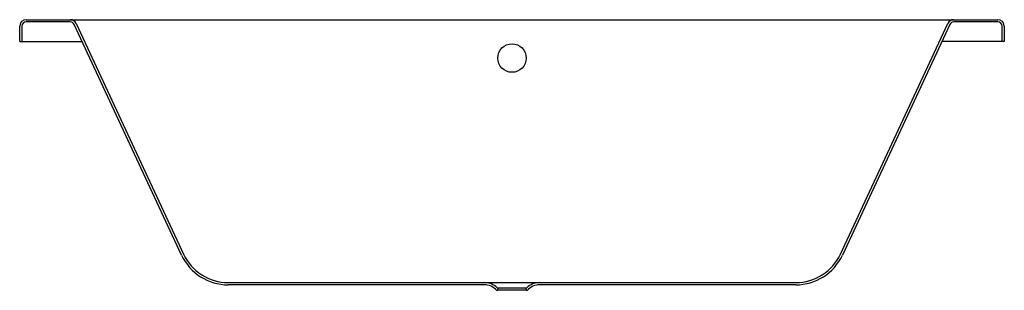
# Model space of a CAD drawing. Header units: millimetres. Extents: x 0 to 1.8, y -0.45 to 0.04.
import ezdxf

# ---------------------------------------------------------------- set-up
doc = ezdxf.new("R2010")
doc.units = ezdxf.units.MM
doc.layers.add('BLOCKS', color=3, linetype='Continuous')

msp = doc.modelspace()

# ---------------------------------------------------------------- linework, layer by layer
at = {"layer": 'BLOCKS'}
for p, q in [((0.012, 0.04), (0.0924, 0.04)), ((0.0924, 0.04), (0.1795, 0.04)), ((0.1795, 0.04), (1.6205, 0.04)), ((1.6205, 0.04), (1.7076, 0.04)), ((1.7076, 0.04), (1.788, 0.04)), ((0, 0), (0, 0.028)), ((0.004, 0.028), (0.004, 0)), ((0.0924, 0.036), (0.012, 0.036)), ((0.296, -0.3897), (0.0996, 0.0314)), ((0.1032, 0.0331), (0.2996, -0.388)), ((1.5004, -0.388), (1.6968, 0.0331)), ((1.7004, 0.0314), (1.504, -0.3897)), ((1.788, 0.036), (1.7076, 0.036)), ((1.796, 0), (1.796, 0.028)), ((1.8, 0.028), (1.8, 0)), ((0, 0), (0.1142, 0)), ((1.8, 0), (1.6858, 0)), ((0.3812, -0.44), (0.85, -0.44)), ((0.85, -0.444), (0.3812, -0.444)), ((0.85, -0.44), (0.95, -0.44)), ((0.926, -0.45), (0.874, -0.45)), ((0.874, -0.45), (0.874, -0.454)), ((0.926, -0.454), (0.926, -0.45)), ((0.95, -0.44), (1.4188, -0.44)), ((1.4188, -0.444), (0.95, -0.444)), ((0.926, -0.454), (0.874, -0.454))]:
    msp.add_line(p, q, dxfattribs=at)
msp.add_circle((0.9, -0.03), 0.026, dxfattribs=at)
for centre, radius, start, end in [((0.012, 0.028), 0.012, 90, 180), ((0.012, 0.028), 0.008, 90, 180), ((0.0924, 0.028), 0.012, 25, 90), ((0.0924, 0.028), 0.008, 25, 90), ((1.7076, 0.028), 0.012, 90, 155), ((1.7076, 0.028), 0.008, 90, 155), ((1.788, 0.028), 0.012, 0, 90), ((1.788, 0.028), 0.008, 0, 90), ((0.3812, -0.35), 0.094, 205, 270), ((0.3812, -0.35), 0.09, 205, 270), ((1.4188, -0.35), 0.09, 270, 335), ((1.4188, -0.35), 0.094, 270, 335), ((0.85, -0.4718), 0.0318, 44.7603, 90), ((0.85, -0.4718), 0.0278, 44.7603, 90), ((0.874, -0.448), 0.002, 224.7603, 270), ((0.926, -0.448), 0.002, 270, 315.2397), ((0.95, -0.4718), 0.0318, 90, 135.2397), ((0.95, -0.4718), 0.0278, 90, 135.2397), ((0.874, -0.448), 0.006, 224.7603, 270), ((0.926, -0.448), 0.006, 270, 315.2397)]:
    msp.add_arc(centre, radius, start, end, dxfattribs=at)

doc.saveas('drawing.dxf')
